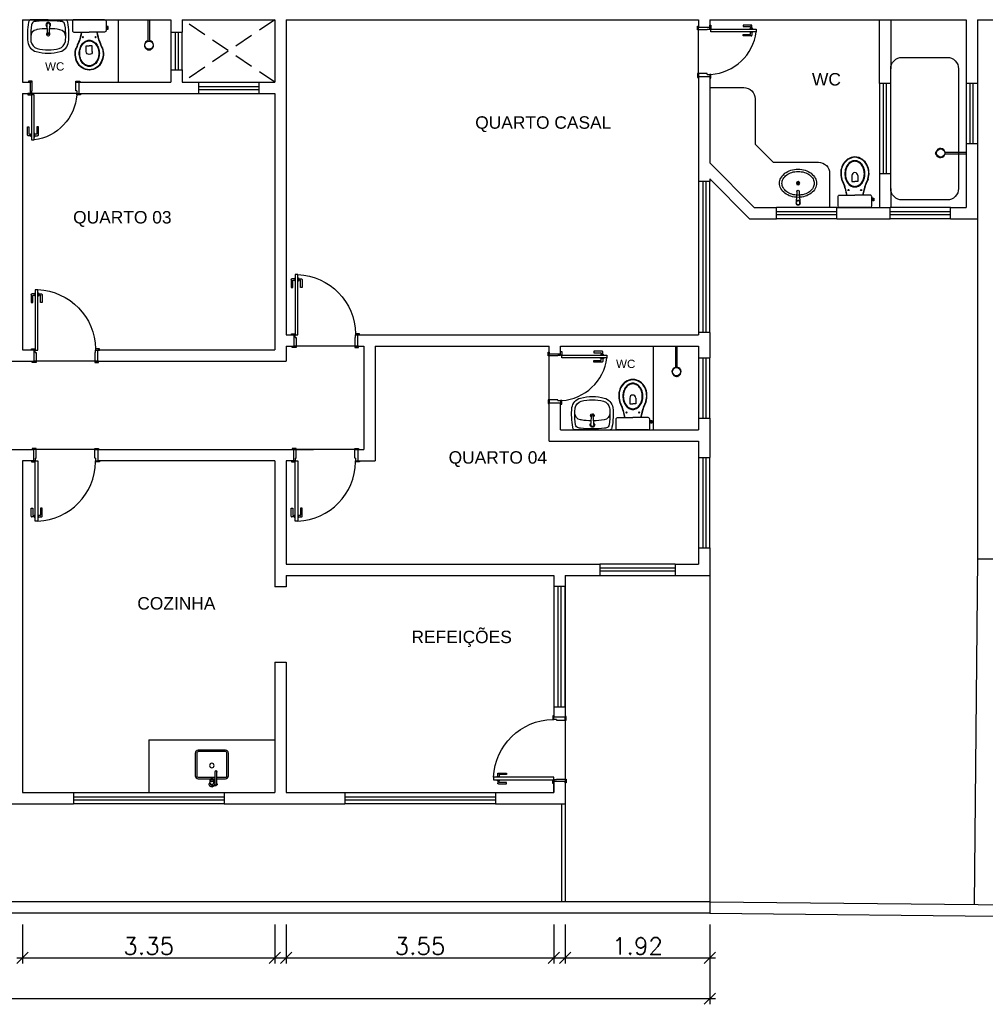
# Model space of a CAD drawing. Header units: millimetres. Extents: x 26 to 1362, y 24 to 358.
# Tile 11 of 256: x 121 to 134, y 295 to 308. Entities that reach past the tile are written whole.
import ezdxf

# ---------------------------------------------------------------- set-up
doc = ezdxf.new("R2010")
doc.units = ezdxf.units.MM
for name, pattern in [('CONTINU', [0]), ('HIDDEN2', [4.7625, 3.175, -1.5875]), ('TRACEJADO_G', [0.375, 0.25, -0.125])]:
    doc.linetypes.add(name, pattern=pattern)
for name, color, linetype in [('01', 1, 'Continuous'), ('1', 1, 'Continuous'), ('A102', 2, 'Continuous'), ('AGUA-ESGOTO', 7, 'Continuous'), ('ARQ-ALVENARIA', 4, 'Continuous'), ('ARQ-COTAS', 30, 'Continuous'), ('ARQ-ESQ-01', 1, 'Continuous'), ('ARQ-HACHURA', 252, 'Continuous'), ('ARQ-PEÇAS SANITARIAS', 7, 'Continuous'), ('ARQ-PISO', 8, 'Continuous'), ('ARQ-TEXTO3', 3, 'Continuous'), ('L_DECA', 7, 'Continuous'), ('LOUÇAS', 7, 'Continuous'), ('M102', 1, 'Continuous')]:
    doc.layers.add(name, color=color, linetype=linetype)
doc.styles.add('arial', font='arial.ttf')
doc.styles.add('ROMANS', font='romans.shx')
doc.dimstyles.new('1-150', dxfattribs={"dimscale": 1.5, "dimtxt": 0.15, "dimasz": 0.1, "dimexe": 0.05, "dimexo": 0.1, "dimgap": 0.03, "dimtad": 1, "dimzin": 5, "dimdsep": 46, "dimtxsty": 'ROMANS', "dimblk": 'OBLIQUE', "dimcen": 0, "dimdle": 0.05, "dimclrd": 256, "dimclre": 256, "dimclrt": 2, "dimadec": 0, "dimazin": 0, "dimtfac": 1, "dimtofl": 0, "dimtmove": 2, "dimatfit": 3, "dimfxl": 0.04, "dimtolj": 1, "dimtzin": 1, "dimarcsym": 0})

# ---------------------------------------------------------------- blocks, each defined once
blk = doc.blocks.new('PORTA 80')
at = {"layer": 'ARQ-ESQ-01'}
for p, q in [((93.408, -17.474), (93.373, -17.474)), ((93.408, -17.474), (93.373, -17.474)), ((93.408, -17.589), (93.408, -17.474)), ((93.408, -17.589), (93.408, -17.474)), ((94.188, -17.589), (94.188, -17.474)), ((94.188, -17.474), (94.223, -17.474)), ((93.398, -17.624), (93.373, -17.624)), ((93.398, -17.624), (93.373, -17.624)), ((93.398, -17.589), (93.398, -17.624)), ((93.398, -17.589), (93.408, -17.589)), ((93.398, -17.589), (93.398, -17.624)), ((93.398, -17.589), (93.408, -17.589)), ((94.198, -17.589), (94.188, -17.589)), ((94.198, -17.589), (94.198, -17.624)), ((94.198, -17.624), (94.223, -17.624)), ((93.343, -18.252), (93.363, -18.252)), ((93.343, -18.359), (93.343, -18.252)), ((93.363, -18.252), (93.363, -18.344)), ((93.488, -18.252), (93.468, -18.252)), ((93.468, -18.252), (93.468, -18.344)), ((93.488, -18.359), (93.488, -18.252)), ((93.392, -18.369), (93.353, -18.369)), ((93.368, -18.349), (93.392, -18.349)), ((93.392, -18.339), (93.398, -18.339)), ((93.392, -18.381), (93.392, -18.339)), ((93.398, -18.381), (93.392, -18.381)), ((93.44, -18.339), (93.433, -18.339)), ((93.433, -18.381), (93.44, -18.381)), ((93.44, -18.381), (93.44, -18.339)), ((93.463, -18.349), (93.44, -18.349)), ((93.44, -18.369), (93.478, -18.369))]:
    blk.add_line(p, q, dxfattribs=at)
for points in [[(93.408, -17.474), (93.408, -17.459), (93.358, -17.459), (93.358, -17.474), (93.373, -17.474)], [(93.408, -17.474), (93.408, -17.459), (93.358, -17.459), (93.358, -17.474), (93.373, -17.474)], [(94.188, -17.474), (94.188, -17.459), (94.238, -17.459), (94.238, -17.474), (94.223, -17.474)], [(93.373, -17.624), (93.348, -17.624), (93.348, -17.639), (93.398, -17.639), (93.398, -17.624), (93.398, -17.624)], [(93.373, -17.624), (93.348, -17.624), (93.348, -17.639), (93.398, -17.639), (93.398, -17.624), (93.398, -17.624)], [(94.223, -17.624), (94.248, -17.624), (94.248, -17.639), (94.198, -17.639), (94.198, -17.624), (94.198, -17.624)]]:
    blk.add_lwpolyline(points, dxfattribs=at)
blk.add_lwpolyline([(93.433, -17.624), (93.433, -18.424), (93.398, -18.424), (93.398, -17.624)], close=True, dxfattribs=at)
at = {"layer": 'ARQ-ESQ-01', "linetype": 'HIDDEN2'}
blk.add_arc((93.396, -17.623), 0.802, 272.6507, 358.8594, dxfattribs=at)
at = {"layer": 'ARQ-ESQ-01'}
for centre, radius, start, end in [((93.353, -18.359), 0.01, 180.0289, 270.0289), ((93.368, -18.344), 0.005, 180.0289, 270.0289), ((93.463, -18.344), 0.005, 270.0289, 0.0289), ((93.478, -18.359), 0.01, 270.0289, 0.0289)]:
    blk.add_arc(centre, radius, start, end, dxfattribs=at)
blk = doc.blocks.new('porta 60')
at = {"layer": '01'}
blk.add_lwpolyline([(217.716, 7.898), (217.716, 7.298), (217.681, 7.298), (217.681, 7.898), (217.716, 7.898)], dxfattribs=at)
at = {"layer": 'ARQ-ALVENARIA'}
for p, q in [((217.661, 7.283), (217.661, 7.283)), ((217.661, 7.133), (217.661, 7.133))]:
    blk.add_line(p, q, dxfattribs=at)
at = {"layer": 'ARQ-ESQ-01'}
for p, q in [((217.675, 7.842), (217.637, 7.842)), ((217.675, 7.842), (217.637, 7.842)), ((217.682, 7.855), (217.675, 7.855)), ((217.675, 7.855), (217.675, 7.812)), ((217.682, 7.855), (217.675, 7.855)), ((217.675, 7.855), (217.675, 7.812)), ((217.717, 7.855), (217.723, 7.855)), ((217.717, 7.855), (217.723, 7.855)), ((217.723, 7.855), (217.723, 7.812)), ((217.723, 7.855), (217.723, 7.812)), ((217.723, 7.842), (217.762, 7.842)), ((217.723, 7.842), (217.762, 7.842)), ((217.627, 7.832), (217.627, 7.725)), ((217.627, 7.832), (217.627, 7.725)), ((217.627, 7.725), (217.647, 7.725)), ((217.627, 7.725), (217.647, 7.725)), ((217.647, 7.725), (217.647, 7.817)), ((217.647, 7.725), (217.647, 7.817)), ((217.652, 7.822), (217.675, 7.822)), ((217.652, 7.822), (217.675, 7.822)), ((217.675, 7.812), (217.682, 7.812)), ((217.675, 7.812), (217.682, 7.812)), ((217.723, 7.812), (217.717, 7.812)), ((217.723, 7.812), (217.717, 7.812)), ((217.747, 7.822), (217.723, 7.822)), ((217.747, 7.822), (217.723, 7.822)), ((217.752, 7.725), (217.752, 7.817)), ((217.752, 7.725), (217.752, 7.817)), ((217.772, 7.725), (217.752, 7.725)), ((217.772, 7.725), (217.752, 7.725)), ((217.772, 7.832), (217.772, 7.725)), ((217.772, 7.832), (217.772, 7.725)), ((217.681, 7.283), (217.656, 7.283)), ((217.681, 7.283), (217.656, 7.283)), ((217.681, 7.283), (217.656, 7.283)), ((217.681, 7.283), (217.656, 7.283)), ((217.681, 7.248), (217.681, 7.283)), ((217.681, 7.248), (217.681, 7.283)), ((217.681, 7.248), (217.681, 7.283)), ((217.681, 7.248), (217.681, 7.283)), ((217.681, 7.248), (217.691, 7.248)), ((217.681, 7.248), (217.691, 7.248)), ((217.681, 7.248), (217.691, 7.248)), ((217.681, 7.248), (217.691, 7.248)), ((217.691, 7.248), (217.691, 7.133)), ((217.691, 7.248), (217.691, 7.133)), ((217.691, 7.248), (217.691, 7.133)), ((217.691, 7.248), (217.691, 7.133)), ((218.271, 7.248), (218.271, 7.133)), ((218.281, 7.248), (218.271, 7.248)), ((218.271, 7.248), (218.271, 7.133)), ((218.281, 7.248), (218.271, 7.248)), ((218.281, 7.248), (218.281, 7.283)), ((218.281, 7.283), (218.306, 7.283)), ((218.281, 7.248), (218.281, 7.283)), ((218.281, 7.283), (218.306, 7.283)), ((217.691, 7.133), (217.656, 7.133)), ((217.691, 7.133), (217.656, 7.133)), ((217.691, 7.133), (217.656, 7.133)), ((217.691, 7.133), (217.656, 7.133)), ((218.271, 7.133), (218.306, 7.133)), ((218.271, 7.133), (218.306, 7.133))]:
    blk.add_line(p, q, dxfattribs=at)
for points in [[(217.656, 7.283), (217.631, 7.283), (217.631, 7.298), (217.681, 7.298), (217.681, 7.283), (217.681, 7.283)], [(217.656, 7.283), (217.631, 7.283), (217.631, 7.298), (217.681, 7.298), (217.681, 7.283), (217.681, 7.283)], [(217.656, 7.283), (217.631, 7.283), (217.631, 7.298), (217.681, 7.298), (217.681, 7.283), (217.681, 7.283)], [(217.656, 7.283), (217.631, 7.283), (217.631, 7.298), (217.681, 7.298), (217.681, 7.283), (217.681, 7.283)], [(218.306, 7.283), (218.331, 7.283), (218.331, 7.298), (218.281, 7.298), (218.281, 7.283), (218.281, 7.283)], [(218.306, 7.283), (218.331, 7.283), (218.331, 7.298), (218.281, 7.298), (218.281, 7.283), (218.281, 7.283)], [(217.691, 7.133), (217.691, 7.118), (217.641, 7.118), (217.641, 7.133), (217.656, 7.133)], [(217.691, 7.133), (217.691, 7.118), (217.641, 7.118), (217.641, 7.133), (217.656, 7.133)], [(217.691, 7.133), (217.691, 7.118), (217.641, 7.118), (217.641, 7.133), (217.656, 7.133)], [(217.691, 7.133), (217.691, 7.118), (217.641, 7.118), (217.641, 7.133), (217.656, 7.133)], [(218.271, 7.133), (218.271, 7.118), (218.321, 7.118), (218.321, 7.133), (218.306, 7.133)], [(218.271, 7.133), (218.271, 7.118), (218.321, 7.118), (218.321, 7.133), (218.306, 7.133)]]:
    blk.add_lwpolyline(points, dxfattribs=at)
for centre, radius, start, end in [((217.637, 7.832), 0.01, 89.9711, 179.9711), ((217.637, 7.832), 0.01, 89.9711, 179.9711), ((217.762, 7.832), 0.01, 359.9711, 89.9711), ((217.762, 7.832), 0.01, 359.9711, 89.9711), ((217.652, 7.817), 0.005, 89.9711, 179.9711), ((217.652, 7.817), 0.005, 89.9711, 179.9711), ((217.747, 7.817), 0.005, 359.9711, 89.9711), ((217.747, 7.817), 0.005, 359.9711, 89.9711)]:
    blk.add_arc(centre, radius, start, end, dxfattribs=at)
at = {"layer": 'ARQ-ESQ-01', "linetype": 'HIDDEN2'}
blk.add_arc((217.634, 7.254), 0.649, 3.8402, 82.7146, dxfattribs=at)
blk.add_arc((217.634, 7.254), 0.649, 3.8402, 82.7146, dxfattribs=at)
blk = doc.blocks.new('Chuveiro10_pb')
at = {"layer": 'LOUÇAS'}
for p, q in [((-0.01, -0.278), (-0.01, 0)), ((-0.01, 0), (0.01, 0)), ((0.01, -0.278), (0.01, 0)), ((-0.018, -0.396), (-0.019, -0.402)), ((0, -0.405), (0, -0.399)), ((0, -0.405), (0, -0.399)), ((0.02, -0.402), (0.018, -0.396))]:
    blk.add_line(p, q, dxfattribs=at)
blk.add_circle((0, -0.338), 0.0541, dxfattribs=at)
for centre, radius, start, end in [((0, -0.338), 0.0608, 99.4687, 253.0092), ((0, -0.338), 0.0608, 287.388, 80.5313), ((-0.015, -0.441), 0.0388, 66.6467, 95.2895), ((-0.019, -0.402), 0.000485, 163.0092, 275.2895), ((0, -0.338), 0.0608, 253.0092, 287.388), ((0.015, -0.441), 0.0388, 83.9787, 113.3533), ((0.019, -0.402), 0.000485, 263.9787, 17.388)]:
    blk.add_arc(centre, radius, start, end, dxfattribs=at)
blk = doc.blocks.new('RAV13')
at = {"layer": 'L_DECA'}
blk.add_line((-20.4, -1.5), (20.4, -1.5), dxfattribs=at)
at = {"layer": 'L_DECA', "color": 7}
for points in [[(-23.7, -14), (-25.2, -14), (-25.2, -12.2), (-25.2, -10.4), (-23.7, -10.4), (-23.7, -10.7), (-22.4, -10.7)], [(-23.7, -10.7), (-23.7, -13.7)], [(-20.4, -1.5), (-20.4, -1.5), (-21.2, -1.6), (-21.8, -2.1), (-22.2, -2.7), (-22.4, -3.5), (-22.4, -15.9), (-22.4, -15.9), (-22.2, -16.7), (-21.8, -17.3), (-21.2, -17.7), (-20.4, -17.9), (0, -17.9)], [(20.4, -1.5), (20.4, -1.5), (21.2, -1.6), (21.7, -2.1), (22.2, -2.7), (22.3, -3.5), (22.3, -15.9), (22.3, -15.9), (22.2, -16.7), (21.7, -17.3), (21.2, -17.7), (20.4, -17.9), (0, -17.9)], [(-23.7, -13.7), (-22.4, -13.7)], [(-23.7, -14), (-23.7, -13.7)], [(-10.3, -18), (-10.3, -18), (-10.3, -17.9)], [(10.2, -18), (10.2, -18), (10.2, -17.9)]]:
    blk.add_lwpolyline(points, dxfattribs=at)
at = {"layer": 'L_DECA', "color": 1}
for points in [[(0, -28.7, 0.124451), (-4.9, -29.9, 0.105729), (-9.5, -33.8, 0.086876), (-12.3, -39.3, 0.077041), (-13.4, -46.1, 0.077041), (-12.3, -52.9, 0.086876), (-9.5, -58.4, 0.105729), (-4.9, -62.2, 0.124451), (0, -63.5, 0.124451), (4.9, -62.2, 0.105729), (9.4, -58.4, 0.086876), (12.2, -52.9, 0.077041), (13.3, -46.1, 0.077041), (12.2, -39.3, 0.086876), (9.4, -33.8, 0.105729), (4.9, -29.9, 0.124451)], [(0, -29.5, 0.124451), (-4.6, -30.7, 0.105729), (-8.9, -34.3, 0.086876), (-11.6, -39.5, 0.077041), (-12.6, -46.1, 0.077041), (-11.6, -52.7, 0.086876), (-8.9, -57.9, 0.105729), (-4.6, -61.5, 0.124451), (0, -62.7, 0.124451), (4.6, -61.5, 0.105729), (8.8, -57.9, 0.086876), (11.6, -52.7, 0.077041), (12.6, -46.1, 0.077041), (11.6, -39.5, 0.086876), (8.8, -34.3, 0.105729), (4.6, -30.7, 0.124451)]]:
    blk.add_lwpolyline(points, format="xyb", close=True, dxfattribs=at)
for points in [[(-4, -43.7), (-4, -36), (0, -36)], [(4, -43.7), (4, -36), (0, -36)]]:
    blk.add_lwpolyline(points, dxfattribs=at)
for centre in [(-8.4, -24.6), (8.4, -24.6)]:
    blk.add_circle(centre, 0.752, dxfattribs=at)
at = {"layer": 'L_DECA'}
for centre, radius, start, end in [((-85.9, -4.9), 76.3, 339.6909, 350.163), ((85.8, -4.9), 76.3, 189.837, 200.3091), ((6.7, -46.8), 25.5, 162.0904, 205.4458), ((-2681.3, 1072.4), 2886.3, 337.3538, 337.5183), ((2681.2, 1072.4), 2886.3, 202.4817, 202.6462), ((-6.8, -46.8), 25.5, 334.5542, 17.9096), ((0.8, -49.5), 19, 205.7625, 267.2081), ((-0.9, -49.5), 19, 272.7919, 334.2375)]:
    blk.add_arc(centre, radius, start, end, dxfattribs=at)
at = {"layer": 'L_DECA', "color": 1}
for centre, radius, start, end in [((-85.9, -4.9), 76.7, 339.6909, 350.163), ((85.8, -4.9), 76.7, 189.837, 200.3091), ((6.3, -46.8), 24.7, 161.867, 205.7625), ((-2537.5, 1012.5), 2731, 337.3514, 337.5257), ((2537.4, 1012.5), 2731, 202.4743, 202.6486), ((-6.4, -46.8), 24.7, 334.2375, 18.133), ((0, -43.7), 4.04, 180, 0), ((0.8, -49.5), 18.5, 205.7625, 267.2081), ((-0.9, -49.5), 18.5, 272.7919, 334.2375)]:
    blk.add_arc(centre, radius, start, end, dxfattribs=at)
blk = doc.blocks.new('LAV')
at = {"layer": 'M102'}
for p, q in [((98.078, -19.719), (98.099, -19.721)), ((98.078, -19.758), (98.099, -19.756)), ((98.099, -19.72), (98.197, -19.728)), ((98.099, -19.756), (98.197, -19.749)), ((98.201, -19.733), (98.201, -19.744))]:
    blk.add_line(p, q, dxfattribs=at)
for centre, radius, start, end in [((98.074, -19.738), 0.0309, 37.1379, 322.8621), ((98.074, -19.738), 0.0197, 81.1075, 278.8925), ((98.196, -19.733), 0.005, 360, 85.5537), ((98.196, -19.744), 0.005, 274.4463, 0)]:
    blk.add_arc(centre, radius, start, end, dxfattribs=at)
for points in [[(98.042, -19.478), (98.027, -19.48), (98.015, -19.489), (98.007, -19.501)], [(98.007, -19.738), (98.007, -19.738), (98.007, -19.501), (98.007, -19.501)], [(98.029, -19.579), (98.024, -19.632), (98.022, -19.685), (98.022, -19.738)], [(98.033, -19.553), (98.031, -19.562), (98.029, -19.57), (98.029, -19.579)], [(98.074, -19.516), (98.054, -19.519), (98.038, -19.534), (98.033, -19.553)], [(98.303, -19.467), (98.216, -19.459), (98.128, -19.463), (98.042, -19.478)], [(98.233, -19.506), (98.18, -19.505), (98.127, -19.508), (98.074, -19.516)], [(98.14, -19.583), (98.132, -19.629), (98.127, -19.676), (98.127, -19.723)], [(98.233, -19.506), (98.187, -19.505), (98.147, -19.539), (98.14, -19.584)], [(98.298, -19.51), (98.277, -19.508), (98.255, -19.507), (98.233, -19.506)], [(98.388, -19.591), (98.377, -19.549), (98.341, -19.518), (98.298, -19.51)], [(98.43, -19.58), (98.414, -19.521), (98.363, -19.478), (98.303, -19.467)], [(98.451, -19.738), (98.451, -19.685), (98.444, -19.631), (98.43, -19.58)], [(98.408, -19.738), (98.408, -19.689), (98.402, -19.639), (98.388, -19.591)], [(98.007, -19.738), (98.007, -19.738), (98.007, -19.976), (98.007, -19.976)], [(98.022, -19.738), (98.022, -19.792), (98.024, -19.845), (98.029, -19.898)], [(98.127, -19.754), (98.127, -19.798), (98.131, -19.842), (98.139, -19.886)], [(98.388, -19.886), (98.402, -19.838), (98.408, -19.788), (98.408, -19.738)], [(98.43, -19.897), (98.444, -19.845), (98.451, -19.792), (98.451, -19.738)], [(98.007, -19.976), (98.015, -19.988), (98.027, -19.997), (98.042, -19.999)], [(98.029, -19.898), (98.029, -19.907), (98.031, -19.915), (98.033, -19.924)], [(98.033, -19.924), (98.038, -19.943), (98.054, -19.958), (98.074, -19.961)], [(98.074, -19.961), (98.127, -19.968), (98.18, -19.972), (98.233, -19.97)], [(98.138, -19.881), (98.139, -19.886), (98.139, -19.89), (98.14, -19.895)], [(98.14, -19.895), (98.148, -19.939), (98.188, -19.971), (98.233, -19.97)], [(98.233, -19.97), (98.255, -19.97), (98.277, -19.969), (98.298, -19.967)], [(98.298, -19.967), (98.341, -19.958), (98.377, -19.928), (98.388, -19.886)], [(98.303, -20.009), (98.363, -19.999), (98.414, -19.956), (98.43, -19.897)], [(98.042, -19.999), (98.128, -20.014), (98.216, -20.018), (98.303, -20.009)]]:
    blk.add_open_spline(points, degree=3, dxfattribs=at)
blk.add_open_spline([(98.179, -19.75), (98.183, -19.757), (98.19, -19.761), (98.198, -19.761), (98.198, -19.761), (98.211, -19.761), (98.221, -19.751), (98.221, -19.738), (98.221, -19.738), (98.221, -19.726), (98.211, -19.716), (98.198, -19.716), (98.19, -19.716), (98.183, -19.72), (98.179, -19.727)], degree=3, knots=[0.3352857, 0.3352857, 0.3352857, 0.3352857, 0.5, 0.5, 0.5, 0.625, 0.75, 0.75, 0.75, 0.875, 1, 1, 1, 1.164877, 1.164877, 1.164877, 1.164877], dxfattribs=at)
blk = doc.blocks.new('PIA')
at = {"layer": 'M102'}
for points in [[(108.873, -13.18), (108.873, -13.065, -0.414214), (108.913, -13.025), (109.213, -13.025, -0.414214), (109.253, -13.065), (109.253, -13.425, -0.414214), (109.213, -13.465), (108.913, -13.465, -0.414214), (108.873, -13.425), (108.873, -13.252)], [(108.893, -13.18), (108.893, -13.065, -0.414214), (108.913, -13.045), (109.213, -13.045, -0.414214), (109.233, -13.065), (109.233, -13.425, -0.414214), (109.213, -13.445), (108.913, -13.445, -0.414214), (108.893, -13.425), (108.893, -13.2)], [(108.81, -13.18, 2.618034), (108.81, -13.2)], [(108.799, -13.18, 1), (108.799, -13.2)], [(108.961, -13.2, 2), (108.961, -13.18)], [(108.969, -13.2, 1), (108.969, -13.18)], [(108.784, -13.213, 1.181649), (108.823, -13.27)], [(108.806, -13.263), (108.799, -13.263, -0.546464), (108.783, -13.238, 0.10784), (108.784, -13.234), (108.784, -13.19)], [(108.784, -13.236, -0.263265), (108.799, -13.228), (108.806, -13.228)], [(108.856, -13.27), (108.818, -13.27, -0.133256), (108.812, -13.268, -0.106756), (108.806, -13.263, -0.082828), (108.802, -13.255, -0.071352), (108.801, -13.245, -0.071352), (108.802, -13.235, -0.082828), (108.806, -13.227, -0.106756), (108.812, -13.222, -0.133256), (108.818, -13.22), (108.856, -13.22)], [(108.823, -13.22, 0.083262), (108.814, -13.213)]]:
    blk.add_lwpolyline(points, format="xyb", dxfattribs=at)
for points in [[(108.799, -13.18), (108.969, -13.18)], [(108.799, -13.2), (108.969, -13.2)], [(108.814, -13.2), (108.814, -13.221)], [(108.873, -13.238), (108.873, -13.2)]]:
    blk.add_lwpolyline(points, dxfattribs=at)
for points in [[(108.856, -13.22, -0.133256), (108.862, -13.222, -0.106756), (108.868, -13.227, -0.082828), (108.872, -13.235, -0.071352), (108.874, -13.245, -0.071352), (108.872, -13.255, -0.082828), (108.868, -13.263, -0.106756), (108.862, -13.268, -0.133256), (108.856, -13.27, -0.133256), (108.85, -13.268, -0.106756), (108.843, -13.263, -0.082828), (108.84, -13.255, -0.071352), (108.838, -13.245, -0.071352), (108.84, -13.235, -0.082828), (108.843, -13.227, -0.106756), (108.85, -13.222, -0.133256)], [(108.863, -13.253, -0.133256), (108.862, -13.252, -0.106756), (108.86, -13.25, -0.082828), (108.859, -13.248, -0.071352), (108.858, -13.245, -0.071352), (108.859, -13.242, -0.082828), (108.86, -13.24, -0.106756), (108.862, -13.238, -0.133256), (108.863, -13.238, -0.133256), (108.865, -13.238, -0.106756), (108.867, -13.24, -0.082828), (108.868, -13.242, -0.071352), (108.869, -13.245, -0.071352), (108.868, -13.248, -0.082828), (108.867, -13.25, -0.106756), (108.865, -13.252, -0.133256)]]:
    blk.add_lwpolyline(points, format="xyb", close=True, dxfattribs=at)
blk.add_circle((109.048, -13.245), 0.03, dxfattribs=at)
blk = doc.blocks.new('CUB01')
at = {"layer": 'L_DECA'}
blk.add_lwpolyline([(-24.5, -18.7, 0.124977), (-22.8, -25.6, 0.105809), (-17.3, -31.9, 0.086634), (-9.6, -35.9, 0.076682), (0, -37.4, 0.076682), (9.6, -35.9, 0.086634), (17.3, -31.9, 0.105809), (22.8, -25.6, 0.124977), (24.5, -18.7, 0.124977), (22.8, -11.8, 0.105809), (17.3, -5.5, 0.086634), (9.6, -1.5, 0.076682), (0, 0, 0.076682), (-9.6, -1.5, 0.086634), (-17.3, -5.5, 0.105809), (-22.8, -11.8, 0.124977)], format="xyb", close=True, dxfattribs=at)
at = {"layer": 'L_DECA', "color": 1}
blk.add_lwpolyline([(0.1, -2.9, 0.074123), (-8.3, -4.1, 0.084852), (-15, -7.5, 0.106323), (-19.8, -12.9, 0.128843), (-21.3, -18.6, 0.128843), (-19.8, -24.4, 0.106323), (-15, -29.8, 0.084852), (-8.3, -33.1, 0.074123), (0.1, -34.4, 0.074123), (8.6, -33.1, 0.084852), (15.3, -29.8, 0.106323), (20, -24.4, 0.128843), (21.5, -18.6, 0.128843), (20, -12.9, 0.106323), (15.3, -7.5, 0.084852), (8.6, -4.1, 0.074123)], format="xyb", close=True, dxfattribs=at)
for radius in [2.25, 1.06]:
    blk.add_circle((0.1, -18.7), radius, dxfattribs=at)
blk = doc.blocks.new('TORNEIRA')
at = {"layer": 'AGUA-ESGOTO'}
for p, q in [((-0.014, -0.151), (-0.023, -0.019)), ((0.016, -0.151), (0.024, -0.019))]:
    blk.add_line(p, q, dxfattribs=at)
for radius in [0.03, 0.025]:
    blk.add_circle((0.001, -0.001), radius, dxfattribs=at)
blk.add_arc((0.001, -0.151), 0.015, 180, 360, dxfattribs=at)
blk = doc.blocks.new('_Oblique')
at = {"color": 0, "linetype": 'ByBlock', "lineweight": -2}
blk.add_line((-0.5, -0.5), (0.5, 0.5), dxfattribs=at)
blk = doc.blocks.new('*D70')
at = {"layer": 'ARQ-COTAS', "lineweight": -2, "transparency": 16777216}
for p, q in [((108.731, 296.015), (108.731, 294.958)), ((130.621, 296.015), (130.621, 294.958)), ((108.656, 295.033), (130.696, 295.033))]:
    blk.add_line(p, q, dxfattribs=at)
at = {"layer": 'DEFPOINTS', "color": 0, "transparency": 16777216}
for p in [(108.731, 296.165), (130.621, 296.165), (130.621, 295.033)]:
    blk.add_point(p, dxfattribs=at)
at = {"layer": 'ARQ-COTAS', "lineweight": -2, "transparency": 16777216, "xscale": 0.15, "yscale": 0.15, "zscale": 0.15, "rotation": 180}
blk.add_blockref('_Oblique', (108.731, 295.033), dxfattribs=at)
at = {"layer": 'ARQ-COTAS', "lineweight": -2, "transparency": 16777216, "xscale": 0.15, "yscale": 0.15, "zscale": 0.15}
blk.add_blockref('_Oblique', (130.621, 295.033), dxfattribs=at)
at = {"layer": 'ARQ-COTAS', "color": 2, "transparency": 16777216, "insert": (119.676, 295.191), "char_height": 0.225, "attachment_point": 5, "style": 'ROMANS'}
blk.add_mtext('\\A1;21.89', dxfattribs=at)
blk = doc.blocks.new('*D72')
at = {"layer": 'ARQ-COTAS', "lineweight": -2, "transparency": 16777216}
for p, q in [((121.501, 296.015), (121.501, 295.498)), ((124.851, 296.015), (124.851, 295.498)), ((121.426, 295.573), (124.926, 295.573))]:
    blk.add_line(p, q, dxfattribs=at)
at = {"layer": 'DEFPOINTS', "color": 0, "transparency": 16777216}
for p in [(121.501, 296.165), (124.851, 296.165), (124.851, 295.573)]:
    blk.add_point(p, dxfattribs=at)
at = {"layer": 'ARQ-COTAS', "lineweight": -2, "transparency": 16777216, "xscale": 0.15, "yscale": 0.15, "zscale": 0.15, "rotation": 180}
blk.add_blockref('_Oblique', (121.501, 295.573), dxfattribs=at)
at = {"layer": 'ARQ-COTAS', "lineweight": -2, "transparency": 16777216, "xscale": 0.15, "yscale": 0.15, "zscale": 0.15}
blk.add_blockref('_Oblique', (124.851, 295.573), dxfattribs=at)
at = {"layer": 'ARQ-COTAS', "color": 2, "transparency": 16777216, "insert": (123.176, 295.73), "char_height": 0.225, "attachment_point": 5, "style": 'ROMANS'}
blk.add_mtext('\\A1;3.35', dxfattribs=at)
blk = doc.blocks.new('*D73')
at = {"layer": 'ARQ-COTAS', "lineweight": -2, "transparency": 16777216}
for p, q in [((125.001, 296.015), (125.001, 295.498)), ((128.551, 296.015), (128.551, 295.498)), ((124.926, 295.573), (128.626, 295.573))]:
    blk.add_line(p, q, dxfattribs=at)
at = {"layer": 'DEFPOINTS', "color": 0, "transparency": 16777216}
for p in [(125.001, 296.165), (128.551, 296.165), (128.551, 295.573)]:
    blk.add_point(p, dxfattribs=at)
at = {"layer": 'ARQ-COTAS', "lineweight": -2, "transparency": 16777216, "xscale": 0.15, "yscale": 0.15, "zscale": 0.15, "rotation": 180}
blk.add_blockref('_Oblique', (125.001, 295.573), dxfattribs=at)
at = {"layer": 'ARQ-COTAS', "lineweight": -2, "transparency": 16777216, "xscale": 0.15, "yscale": 0.15, "zscale": 0.15}
blk.add_blockref('_Oblique', (128.551, 295.573), dxfattribs=at)
at = {"layer": 'ARQ-COTAS', "color": 2, "transparency": 16777216, "insert": (126.776, 295.73), "char_height": 0.225, "attachment_point": 5, "style": 'ROMANS'}
blk.add_mtext('\\A1;3.55', dxfattribs=at)
blk = doc.blocks.new('*D80')
at = {"layer": 'ARQ-COTAS', "lineweight": -2, "transparency": 16777216}
for p, q in [((128.701, 296.015), (128.701, 295.498)), ((130.621, 296.015), (130.621, 295.498)), ((128.626, 295.573), (130.696, 295.573))]:
    blk.add_line(p, q, dxfattribs=at)
at = {"layer": 'DEFPOINTS', "color": 0, "transparency": 16777216}
for p in [(128.701, 296.165), (130.621, 296.165), (130.621, 295.573)]:
    blk.add_point(p, dxfattribs=at)
at = {"layer": 'ARQ-COTAS', "lineweight": -2, "transparency": 16777216, "xscale": 0.15, "yscale": 0.15, "zscale": 0.15, "rotation": 180}
blk.add_blockref('_Oblique', (128.701, 295.573), dxfattribs=at)
at = {"layer": 'ARQ-COTAS', "lineweight": -2, "transparency": 16777216, "xscale": 0.15, "yscale": 0.15, "zscale": 0.15}
blk.add_blockref('_Oblique', (130.621, 295.573), dxfattribs=at)
at = {"layer": 'ARQ-COTAS', "color": 2, "transparency": 16777216, "insert": (129.661, 295.73), "char_height": 0.225, "attachment_point": 5, "style": 'ROMANS'}
blk.add_mtext('\\A1;1.92', dxfattribs=at)

msp = doc.modelspace()

# ---------------------------------------------------------------- hatches: boundary and pattern name
at = {"layer": 'ARQ-HACHURA'}
h = msp.add_hatch(dxfattribs=at)
h.set_pattern_fill('GRASS', color=3, scale=0.02, angle=-90)
h.set_pattern_definition([(360, (90.9199, 529.72103), (0.35921024, 0.35921024), [0.09525, -0.6231705]), (315, (90.9199, 529.72103), (0.3592102, 0.3592102), [0.09525, -0.41275]), (45, (90.9199, 529.72103), (-0.3592102, 0.3592102), [0.09525, -0.41275])])
h.paths.add_polyline_path([(142.321, 300.8652), (142.321, 308.0152), (134.171, 308.0152), (134.171, 307.1702), (134.171, 306.3702), (134.171, 305.3752), (134.171, 300.8652)])

# ---------------------------------------------------------------- linework, layer by layer
at = {"layer": '01'}
for points in [[(132.871, 307.1702), (132.871, 308.0152)], [(133.021, 308.0152), (133.021, 307.3652)], [(123.471, 307.8502), (123.471, 307.3502)], [(123.621, 307.3502), (123.621, 307.8502)], [(123.836, 307.1852), (124.636, 307.1852)], [(132.871, 307.1702), (132.871, 305.9702)], [(134.021, 307.1702), (134.021, 306.3702)], [(134.171, 307.1702), (134.171, 306.3702)], [(123.836, 307.0352), (124.636, 307.0352)], [(132.871, 305.9702), (132.871, 305.5252)], [(130.471, 305.8692), (130.471, 303.8692)], [(130.621, 303.8692), (130.621, 305.8692)], [(133.021, 305.7752), (133.021, 305.5252)], [(132.3044, 305.5252), (131.5044, 305.5252)], [(133.8155, 305.5252), (133.0155, 305.5252)], [(132.3044, 305.3752), (131.5044, 305.3752)], [(133.8155, 305.3752), (133.0155, 305.3752)], [(125.951, 303.6852), (125.101, 303.6852)], [(122.501, 303.4852), (121.651, 303.4852)], [(130.471, 303.5302), (130.471, 302.7302)], [(130.621, 302.7302), (130.621, 303.5302)], [(122.501, 302.3152), (121.651, 302.3152)], [(125.951, 302.3152), (125.101, 302.3152)], [(130.471, 302.2102), (130.471, 301.0102)], [(130.621, 301.0102), (130.621, 302.2102)], [(130.161, 300.7952), (129.161, 300.7952)], [(129.161, 300.6452), (130.161, 300.6452)], [(128.551, 300.5052), (128.551, 298.9052)], [(128.701, 298.9052), (128.701, 300.5052)]]:
    msp.add_lwpolyline(points, dxfattribs=at)
msp.add_lwpolyline([(130.621, 307.1152), (131.071, 307.1152, -0.4142136), (131.221, 306.9652), (131.221, 306.3638), (131.4596, 306.1252), (132.061, 306.1252, -0.4142136), (132.211, 305.9752), (132.211, 305.5252)], format="xyb", dxfattribs=at)
at = {"layer": '1', "linetype": 'TRACEJADO_G'}
for points in [[(124.851, 308.0152), (123.621, 307.1852)], [(124.851, 307.1852), (123.621, 308.0152)]]:
    msp.add_lwpolyline(points, dxfattribs=at)
at = {"layer": '1'}
for points in [[(122.176, 297.7652), (124.176, 297.7652)], [(125.776, 297.7652), (127.776, 297.7652)], [(124.176, 297.6152), (122.176, 297.6152)], [(127.776, 297.6152), (125.776, 297.6152)]]:
    msp.add_lwpolyline(points, dxfattribs=at)
at = {"layer": 'A102'}
for points in [[(123.526, 307.8502), (123.526, 307.3502)], [(123.566, 307.8502), (123.566, 307.3502)], [(123.836, 307.1302), (124.636, 307.1302)], [(132.926, 305.9702), (132.926, 307.1702)], [(132.966, 305.9702), (132.966, 307.1702)], [(134.076, 306.3702), (134.076, 307.1702)], [(134.116, 306.3702), (134.116, 307.1702)], [(123.836, 307.0902), (124.636, 307.0902)], [(130.526, 305.8692), (130.526, 303.8692)], [(130.566, 305.8692), (130.566, 303.8692)], [(131.5044, 305.4702), (132.3044, 305.4702)], [(131.5044, 305.4302), (132.3044, 305.4302)], [(133.0155, 305.4702), (133.8155, 305.4702)], [(133.0155, 305.4302), (133.8155, 305.4302)], [(130.526, 303.5302), (130.526, 302.7302)], [(130.566, 303.5302), (130.566, 302.7302)], [(130.526, 302.2102), (130.526, 301.0102)], [(130.566, 302.2102), (130.566, 301.0102)], [(130.161, 300.7402), (129.161, 300.7402)], [(130.161, 300.7002), (129.161, 300.7002)], [(130.621, 300.6452), (130.621, 296.1652)], [(128.606, 300.5052), (128.606, 298.9052)], [(128.646, 300.5052), (128.646, 298.9052)], [(122.176, 297.7102), (124.176, 297.7102)], [(125.776, 297.7102), (127.776, 297.7102)], [(122.176, 297.6702), (124.176, 297.6702)], [(125.776, 297.6702), (127.776, 297.6702)]]:
    msp.add_lwpolyline(points, dxfattribs=at)
at = {"layer": 'ARQ-ALVENARIA'}
for p, q in [((121.501, 308.0152), (123.471, 308.0152)), ((123.621, 308.0152), (124.851, 308.0152)), ((125.001, 308.0152), (130.471, 308.0152)), ((125.001, 303.8352), (125.101, 303.8352)), ((125.101, 303.8352), (125.101, 303.6852)), ((125.951, 303.6852), (125.951, 303.8352)), ((121.501, 303.6352), (121.651, 303.6352)), ((121.651, 303.6352), (121.651, 303.4852)), ((121.651, 302.1652), (121.651, 302.3152)), ((125.101, 302.1652), (125.101, 302.3152)), ((125.951, 302.3152), (125.951, 302.1652)), ((121.501, 297.7652), (122.176, 297.7652)), ((124.176, 297.7652), (124.851, 297.7652)), ((125.001, 297.7652), (125.776, 297.7652)), ((127.776, 297.7652), (128.551, 297.7652)), ((121.151, 297.6152), (122.176, 297.6152)), ((124.176, 297.6152), (125.776, 297.6152)), ((127.776, 297.6152), (128.701, 297.6152)), ((130.621, 296.3152), (106.411, 296.3152)), ((130.621, 296.1652), (106.261, 296.1652))]:
    msp.add_line(p, q, dxfattribs=at)
for points in [[(121.501, 308.0152), (121.501, 307.1852)], [(123.471, 308.0152), (123.471, 307.8502)], [(123.621, 308.0152), (123.621, 307.8502)], [(124.851, 308.0152), (124.851, 307.1852)], [(125.001, 308.0152), (125.001, 303.8352)], [(130.471, 308.0152), (130.471, 307.9103)], [(130.621, 308.0103), (130.621, 307.9103), (130.471, 307.9103)], [(130.621, 308.0152), (130.621, 307.9103)], [(130.621, 308.0152), (134.021, 308.0152)], [(134.021, 308.0152), (134.021, 307.1702)], [(134.171, 308.0152), (134.171, 307.1702)], [(134.171, 308.0152), (143.321, 308.0152)], [(123.471, 307.8502), (123.621, 307.8502)], [(123.471, 307.3502), (123.471, 307.1852)], [(123.471, 307.3502), (123.621, 307.3502)], [(123.621, 307.3502), (123.621, 307.1852)], [(130.471, 307.2603), (130.621, 307.2603)], [(130.471, 307.2603), (130.471, 305.8692)], [(130.621, 307.2603), (130.621, 306.1152)], [(121.501, 307.1852), (121.601, 307.1852)], [(121.501, 307.1852), (121.601, 307.1852), (121.601, 307.0352)], [(122.251, 307.1852), (123.471, 307.1852)], [(122.251, 307.0352), (122.251, 307.1852)], [(123.621, 307.1852), (123.836, 307.1852)], [(123.836, 307.1852), (123.836, 307.0352)], [(124.636, 307.1852), (124.851, 307.1852)], [(124.636, 307.1852), (124.636, 307.0352)], [(134.171, 307.1702), (134.021, 307.1702)], [(121.501, 307.0352), (121.601, 307.0352)], [(121.501, 307.0352), (121.501, 303.6352)], [(122.251, 307.0352), (123.836, 307.0352)], [(124.636, 307.0352), (124.851, 307.0352)], [(124.851, 307.0352), (124.851, 303.6352)], [(134.021, 306.3702), (134.021, 305.5252)], [(134.171, 306.3702), (134.021, 306.3702)], [(134.171, 306.3702), (134.171, 305.3752)], [(130.621, 306.1152), (131.211, 305.5252)], [(130.621, 305.8692), (130.471, 305.8692)], [(130.621, 305.9031), (131.1489, 305.3752)], [(130.621, 305.9031), (130.621, 305.8692)], [(131.211, 305.5252), (131.5044, 305.5252)], [(131.5044, 305.3752), (131.5044, 305.5252)], [(132.3044, 305.5252), (133.0155, 305.5252)], [(132.3044, 305.3752), (132.3044, 305.5252)], [(133.0155, 305.3752), (133.0155, 305.5252)], [(133.8155, 305.5252), (134.021, 305.5252)], [(133.8155, 305.3752), (133.8155, 305.5252)], [(131.1489, 305.3752), (131.5044, 305.3752)], [(132.3044, 305.3752), (133.0155, 305.3752)], [(133.8155, 305.3752), (134.171, 305.3752)], [(130.471, 303.8692), (130.471, 303.8352)], [(130.621, 303.8692), (130.471, 303.8692)], [(130.621, 303.8692), (130.621, 303.8352)], [(125.001, 303.8352), (125.101, 303.8352)], [(125.951, 303.8352), (130.471, 303.8352)], [(130.621, 303.8352), (130.621, 303.5302)], [(121.501, 303.6352), (121.651, 303.6352)], [(122.501, 303.6352), (124.851, 303.6352)], [(122.501, 303.4852), (122.501, 303.6352)], [(125.001, 303.6852), (125.101, 303.6852)], [(125.001, 303.6852), (125.001, 303.4852)], [(125.001, 303.6852), (125.001, 303.4852)], [(125.951, 303.6852), (126.031, 303.6852)], [(126.031, 303.6852), (126.031, 302.3152)], [(126.181, 303.6852), (128.491, 303.6852)], [(126.181, 303.6852), (126.181, 302.1652)], [(128.491, 303.5852), (128.491, 303.6852)], [(128.491, 303.5852), (128.641, 303.5852)], [(128.641, 303.6852), (130.471, 303.6852)], [(128.641, 303.5852), (128.641, 303.6852)], [(130.471, 303.6852), (130.471, 303.5302)], [(121.201, 303.4852), (121.651, 303.4852)], [(122.501, 303.4852), (125.001, 303.4852)], [(130.471, 303.5302), (130.621, 303.5302)], [(128.491, 302.4252), (128.491, 302.9352)], [(128.491, 302.9352), (128.641, 302.9352)], [(128.641, 302.5752), (128.641, 302.9352)], [(130.471, 302.7302), (130.471, 302.5752)], [(130.471, 302.7302), (130.621, 302.7302)], [(130.621, 302.7302), (130.621, 302.2102)], [(128.641, 302.5752), (130.471, 302.5752)], [(128.491, 302.4252), (130.471, 302.4252)], [(130.471, 302.4252), (130.471, 302.2102)], [(121.251, 302.3152), (121.651, 302.3152)], [(122.501, 302.3152), (125.361, 302.3152)], [(122.501, 302.3152), (122.501, 302.1652)], [(125.951, 302.3152), (126.031, 302.3152)], [(121.501, 302.1652), (121.501, 297.7652)], [(121.651, 302.1652), (121.501, 302.1652)], [(124.851, 302.1652), (122.501, 302.1652)], [(124.851, 302.1652), (124.851, 300.4952)], [(125.001, 302.1652), (125.001, 300.7952)], [(125.101, 302.1652), (125.001, 302.1652)], [(125.111, 302.1652), (125.001, 302.1652)], [(125.0711, 302.1652), (125.101, 302.1652)], [(125.951, 302.1652), (126.181, 302.1652)], [(130.471, 302.2102), (130.621, 302.2102)], [(130.471, 301.0102), (130.471, 300.7952)], [(130.471, 301.0102), (130.621, 301.0102)], [(130.621, 301.0102), (130.621, 300.6452)], [(125.001, 300.7952), (129.161, 300.7952)], [(129.161, 300.7952), (129.161, 300.6452)], [(130.161, 300.7952), (130.471, 300.7952)], [(130.161, 300.7952), (130.161, 300.6452)], [(125.001, 300.6452), (125.001, 300.4952), (124.851, 300.4952)], [(125.001, 300.6452), (128.551, 300.6452)], [(125.001, 300.6452), (125.001, 300.4952)], [(128.551, 300.6452), (128.551, 298.9052)], [(128.701, 300.6452), (129.161, 300.6452)], [(128.701, 300.6452), (128.701, 298.9052)], [(130.161, 300.6452), (130.621, 300.6452)], [(128.551, 300.5052), (128.701, 300.5052)], [(124.851, 299.4952), (124.851, 297.7652)], [(124.851, 299.4952), (125.001, 299.4952)], [(125.001, 299.4952), (125.001, 297.7652)], [(128.551, 298.9052), (128.551, 298.7652)], [(128.551, 298.9052), (128.701, 298.9052)], [(128.701, 298.9052), (128.701, 298.7652)], [(128.701, 298.7652), (128.551, 298.7652)], [(128.551, 297.9152), (128.551, 297.7652)], [(128.551, 297.7652), (128.551, 297.9152), (128.701, 297.9152)], [(128.701, 297.9152), (128.701, 297.6152)], [(122.176, 297.7652), (122.176, 297.6152)], [(124.176, 297.7652), (124.176, 297.6152)], [(125.776, 297.7652), (125.776, 297.6152)], [(127.776, 297.7652), (127.776, 297.6152)], [(130.6226, 296.3152), (143.971, 296.1853)], [(130.621, 296.1652), (143.321, 296.0352)]]:
    msp.add_lwpolyline(points, dxfattribs=at)
at = {"layer": 'ARQ-ESQ-01'}
msp.add_line((123.176, 298.4652), (124.851, 298.4652), dxfattribs=at)
for points in [[(130.471, 307.3002), (130.4706, 307.8803)], [(122.2111, 307.0352), (121.631, 307.0348)], [(134.171, 305.3752), (134.171, 300.8652)], [(128.491, 302.9752), (128.4906, 303.5553)], [(134.171, 300.8652), (142.321, 300.8652)], [(128.701, 298.7254), (128.7007, 297.9452)], [(123.176, 298.4652), (123.176, 297.7652)], [(128.651, 297.6152), (128.651, 296.3152)], [(128.701, 297.6152), (128.701, 296.3152)]]:
    msp.add_lwpolyline(points, dxfattribs=at)
at = {"layer": 'ARQ-PISO'}
for points in [[(122.771, 308.0152), (122.771, 308.0152), (122.771, 307.1852)], [(133.021, 307.1702), (132.871, 307.1702)], [(133.021, 305.9702), (132.871, 305.9702)], [(129.871, 303.6852), (129.871, 303.6852), (129.871, 302.5752)], [(134.171, 300.8652), (134.1264, 296.2811)]]:
    msp.add_lwpolyline(points, dxfattribs=at)
msp.add_lwpolyline([(133.921, 307.3652), (133.921, 305.7752, -0.4142136), (133.771, 305.6252), (133.171, 305.6252, -0.4142136), (133.021, 305.7752), (133.021, 307.3652, -0.4142136), (133.171, 307.5152), (133.771, 307.5152, -0.4142136)], format="xyb", close=True, dxfattribs=at)

# ---------------------------------------------------------------- block references
at = {"layer": '01', "rotation": 270}
msp.add_blockref('LAV', (141.5805, 406.0224), dxfattribs=at)
at = {"layer": '01', "xscale": -1, "rotation": 270}
for name, p in [('LAV', (148.8008, 204.5681)), ('PIA', (137.2586, 189.076))]:
    msp.add_blockref(name, p, dxfattribs=at)
at = {"layer": 'ARQ-ALVENARIA', "rotation": 270}
for p in [(123.3383, 525.5716), (121.3583, 521.2465)]:
    msp.add_blockref('porta 60', p, dxfattribs=at)
at = {"layer": 'ARQ-ALVENARIA', "xscale": -1}
for name, p, rotation in [('porta 60', (-96.0603, 314.318), 180), ('PORTA 80', (31.7231, 286.211), 180), ('PORTA 80', (28.2731, 286.011), 180), ('PORTA 80', (146.1753, 204.5373), 270)]:
    msp.add_blockref(name, p, dxfattribs=dict(at, rotation=rotation))
at = {"layer": 'ARQ-ALVENARIA'}
for p in [(28.2731, 319.7895), (31.7231, 319.7895)]:
    msp.add_blockref('PORTA 80', p, dxfattribs=at)
at = {"layer": 'ARQ-PEÇAS SANITARIAS', "xscale": -0.01, "yscale": 0.01, "zscale": 0.01}
msp.add_blockref('RAV13', (122.3868, 308.0302), dxfattribs=at)
at = {"layer": 'ARQ-PEÇAS SANITARIAS'}
for p in [(123.1794, 308.0152), (130.1794, 303.6852)]:
    msp.add_blockref('Chuveiro10_pb', p, dxfattribs=at)
at = {"layer": 'ARQ-PEÇAS SANITARIAS', "xscale": 0.01, "yscale": 0.01, "zscale": 0.01, "rotation": 180}
for p in [(132.5451, 305.5102), (129.599, 302.5602)]:
    msp.add_blockref('RAV13', p, dxfattribs=at)
at = {"layer": 'ARQ-PEÇAS SANITARIAS', "rotation": 270}
msp.add_blockref('Chuveiro10_pb', (134.021, 306.2464), dxfattribs=at)
at = {"layer": 'L_DECA', "xscale": -0.009999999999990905, "yscale": 0.009999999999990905, "zscale": 0.009999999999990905, "rotation": 180}
msp.add_blockref('CUB01', (131.791, 305.659), dxfattribs=at)
at = {"layer": 'L_DECA', "xscale": -1, "rotation": 180}
msp.add_blockref('TORNEIRA', (131.791, 305.5869), dxfattribs=at)

# ---------------------------------------------------------------- texts
at = {"layer": 'ARQ-TEXTO3', "linetype": 'CONTINU', "style": 'arial'}
for s, height, p in [('WC', 0.11, (121.8003, 307.3405)), ('WC', 0.165, (131.9761, 307.1426)), ('QUARTO CASAL', 0.165, (127.5078, 306.5691)), ('QUARTO 03', 0.165, (122.1726, 305.3129)), ('WC', 0.11, (129.3765, 303.3961)), ('QUARTO 04', 0.165, (127.155, 302.1276)), ('COZINHA', 0.165, (123.024, 300.1928)), ('REFEIÇÕES', 0.165, (126.6619, 299.7477))]:
    msp.add_text(s, height=height, dxfattribs=at).set_placement(p)

# ---------------------------------------------------------------- dimensions: what is measured, and where the dimension line sits
at = {"layer": 'ARQ-COTAS'}
for base, p1, p2, picture, middle in [((130.621, 295.0332), (108.731, 296.1652), (130.621, 296.1652), '*D70', (119.676, 295.1907)), ((124.851, 295.5729), (121.501, 296.1652), (124.851, 296.1652), '*D72', (123.176, 295.7304)), ((128.551, 295.5729), (125.001, 296.1652), (128.551, 296.1652), '*D73', (126.776, 295.7304)), ((130.621, 295.5729), (128.701, 296.1652), (130.621, 296.1652), '*D80', (129.661, 295.7304))]:
    dim = msp.add_linear_dim(base=base, p1=p1, p2=p2, dimstyle='1-150', dxfattribs=at)
    dim.commit()
    dim.dimension.update_dxf_attribs({"geometry": picture, "text_midpoint": middle})

doc.saveas('drawing.dxf')
